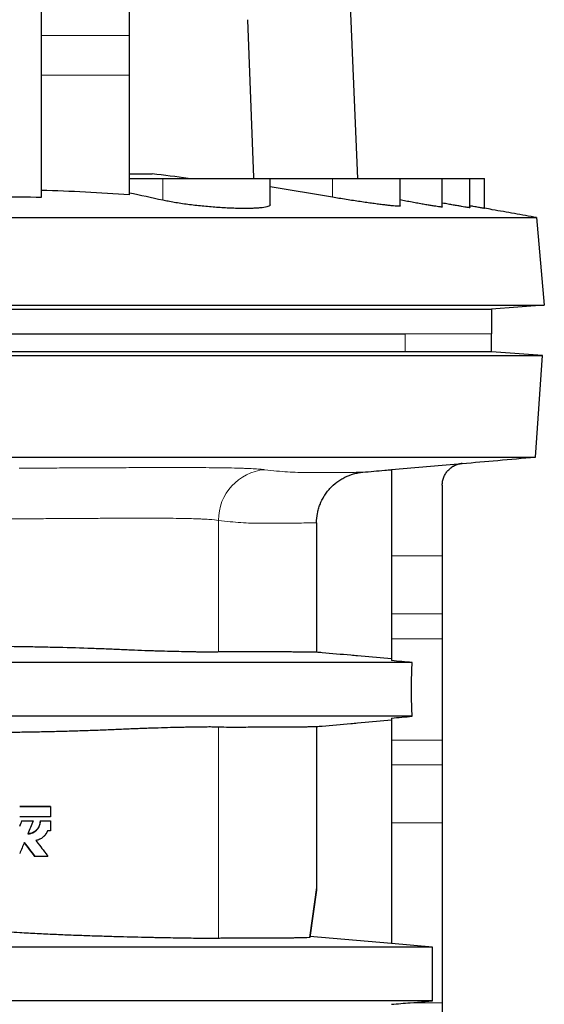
# Model space of a CAD drawing. Header units: millimetres. Extents: x 349 to 3828, y 433 to 5284.
# Tile 10 of 11: x 3466 to 3828, y 3517 to 4195. Entities that reach past the tile are written whole.
import ezdxf

# ---------------------------------------------------------------- set-up
doc = ezdxf.new("R2010")
doc.units = ezdxf.units.MM

msp = doc.modelspace()

# ---------------------------------------------------------------- linework, layer by layer
at = {"color": 7, "linetype": 'Continuous', "lineweight": 25}
for p, q in [((3699.26, 4085.96), (3671.49, 4722.03)), ((3481.34, 4072.99), (3481.34, 4263.17)), ((3541.94, 4184.35), (3541.94, 4217.43)), ((3541.94, 4156.95), (3541.94, 4184.35)), ((3541.94, 4074.54), (3541.94, 4156.95)), ((3541.94, 4085.96), (3564.91, 4085.96)), ((3564.91, 4085.96), (3638.84, 4085.96)), ((3638.84, 4067.79), (3638.84, 4085.96)), ((3638.84, 4085.96), (3681.77, 4085.96)), ((3681.77, 4085.96), (3728.34, 4085.96)), ((3728.34, 4066.94), (3728.34, 4085.96)), ((3728.34, 4085.96), (3757.34, 4085.96)), ((3757.34, 4066.27), (3757.34, 4085.96)), ((3757.34, 4085.96), (3776.34, 4085.96)), ((3776.34, 4065.78), (3776.34, 4085.96)), ((3776.34, 4085.96), (3786.34, 4085.96)), ((3786.34, 4065.28), (3786.34, 4085.96)), ((3681.77, 4072.94), (3638.84, 4080.11)), ((3822.32, 4058.96), (3827.61, 3998.5)), ((3827.61, 3998.5), (3791.34, 3995.96)), ((3791.34, 3995.96), (3791.34, 3978.96)), ((3451.34, 3978.96), (3731.69, 3978.96)), ((3731.69, 3978.96), (3731.71, 3978.96)), ((3791.34, 3966.41), (3791.34, 3978.96)), ((3826.34, 3963.96), (3791.34, 3966.41)), ((3821.45, 3893.96), (3826.34, 3963.96)), ((3722.34, 3885.32), (3722.34, 3825.87)), ((3757.34, 3874.65), (3757.34, 3825.87)), ((3670.8, 3848.7), (3670.8, 3759.52)), ((3722.34, 3825.87), (3722.34, 3786.03)), ((3757.34, 3825.87), (3757.34, 3786.03)), ((3722.34, 3786.03), (3722.34, 3768.83)), ((3757.34, 3786.03), (3757.34, 3768.83)), ((3722.34, 3768.83), (3722.34, 3753.75)), ((3757.34, 3768.83), (3757.34, 3699.1)), ((3722.34, 3755), (3698.94, 3757.05)), ((3698.94, 3710.88), (3722.34, 3712.93)), ((3722.34, 3714.18), (3722.34, 3699.1)), ((3670.8, 3708.41), (3670.8, 3597.5)), ((3722.34, 3699.1), (3722.34, 3681.9)), ((3757.34, 3699.1), (3757.34, 3681.9)), ((3722.34, 3681.9), (3722.34, 3642.05)), ((3757.34, 3681.9), (3757.34, 3642.05)), ((3487.49, 3653.25), (3487.49, 3646.13)), ((3467.83, 3643.39), (3467.85, 3643.39)), ((3480.46, 3643.39), (3480.61, 3643.39)), ((3487.49, 3643.39), (3487.49, 3636.53)), ((3722.34, 3642.05), (3722.34, 3558.87)), ((3757.34, 3642.05), (3757.34, 3518.15)), ((3476.71, 3618.96), (3476.82, 3618.96)), ((3670.67, 3595.68), (3666.08, 3563.01)), ((3722.34, 3558.98), (3666.19, 3563.84)), ((3750.68, 3556.46), (3722.34, 3558.87)), ((3750.68, 3519.46), (3750.68, 3556.46)), ((3735.25, 3518.15), (3750.68, 3519.46)), ((3757.34, 3518.15), (3757.34, 3429.89))]:
    msp.add_line(p, q, dxfattribs=at)
at = {"color": 8, "linetype": 'Continuous', "lineweight": 18}
for p, q in [((3541.94, 4184.35), (3481.34, 4184.35)), ((3541.94, 4156.95), (3481.34, 4156.95)), ((3564.91, 4085.96), (3564.91, 4070.86)), ((3681.77, 4085.96), (3681.77, 4072.94)), ((3731.69, 3966.41), (3731.69, 3978.96)), ((3603.22, 3759.72), (3603.22, 3850.4)), ((3722.34, 3825.87), (3757.34, 3825.87)), ((3722.34, 3786.03), (3757.34, 3786.03)), ((3722.34, 3768.83), (3757.34, 3768.83)), ((3603.22, 3562.47), (3603.22, 3708.2)), ((3722.34, 3699.1), (3757.34, 3699.1)), ((3722.34, 3681.9), (3757.34, 3681.9)), ((3722.34, 3642.05), (3757.34, 3642.05)), ((3665.93, 3562.98), (3670.8, 3597.5)), ((3735.25, 3518.15), (3757.34, 3518.15))]:
    msp.add_line(p, q, dxfattribs=at)
at = {"color": 7, "linetype": 'Continuous', "lineweight": 25, "flags": 128}
for points in [[(3623.13, 4195.23), (3627.37, 4086.6), (3627.39, 4085.96)], [(3722.34, 3885.32), (3757.34, 3888.39), (3771.03, 3889.59)]]:
    msp.add_lwpolyline(points, dxfattribs=at)
at = {"color": 8, "linetype": 'Continuous', "lineweight": 18}
msp.add_arc((3638.16, 3850.49), 34.94, 94.95825, 180.13571, dxfattribs=at)
at = {"color": 7, "linetype": 'Continuous', "lineweight": 25}
for points, knots in [([(3541.94, 4089.11), (3545.5, 4089.11), (3548.86, 4089.11), (3553.91, 4089.11), (3555.8, 4089.11), (3557.68, 4089.11)], [0.1183157, 0.1183157, 0.1183157, 0.1183157, 0.13619866, 0.13619866, 0.14709113, 0.14709113, 0.14709113, 0.14709113]), ([(3541.94, 4074.54), (3531.85, 4075.29), (3521.75, 4075.94), (3501.56, 4076.96), (3491.45, 4077.33), (3481.34, 4077.57)], [0, 0, 0, 0, 0.5, 0.5, 1, 1, 1, 1]), ([(3638.77, 4067.79), (3638.79, 4067.71), (3638.85, 4067.42), (3638.37, 4066.98), (3637.31, 4066.49), (3635.66, 4066.07), (3633.51, 4065.73), (3630.84, 4065.47), (3627.72, 4065.29), (3624.18, 4065.2), (3620.27, 4065.19), (3616.04, 4065.25), (3611.54, 4065.4), (3606.83, 4065.64), (3601.96, 4065.95), (3596.99, 4066.34), (3591.99, 4066.8), (3587, 4067.34), (3582.09, 4067.95), (3577.32, 4068.62), (3572.76, 4069.35), (3568.58, 4070.1), (3566.09, 4070.62), (3564.91, 4070.86)], [0, 0, 0, 0, 0.019064, 0.069271, 0.119045, 0.168979, 0.21875, 0.267977, 0.317363, 0.366588, 0.415463, 0.464494, 0.513369, 0.562159, 0.611103, 0.659894, 0.708884, 0.758029, 0.807022, 0.856475, 0.906082, 0.955538, 1, 1, 1, 1]), ([(3728.27, 4066.94), (3728.28, 4066.9), (3728.31, 4066.79), (3727.75, 4066.73), (3726.62, 4066.74), (3724.96, 4066.85), (3722.79, 4067.05), (3720.13, 4067.33), (3717.02, 4067.69), (3713.5, 4068.14), (3709.6, 4068.65), (3705.38, 4069.24), (3700.87, 4069.89), (3696.13, 4070.6), (3691.23, 4071.37), (3686.41, 4072.15), (3683.26, 4072.68), (3681.77, 4072.94)], [0, 0, 0, 0, 0.038119, 0.107355, 0.175953, 0.244771, 0.313371, 0.382048, 0.450942, 0.519623, 0.588838, 0.658272, 0.727492, 0.797514, 0.867755, 0.937781, 1, 1, 1, 1]), ([(3757.32, 4066.27), (3757.32, 4066.26), (3757.42, 4066.2), (3757.08, 4066.19), (3756.24, 4066.24), (3754.83, 4066.41), (3752.92, 4066.68), (3750.5, 4067.06), (3747.63, 4067.53), (3744.34, 4068.1), (3740.64, 4068.76), (3736.6, 4069.51), (3732.49, 4070.28), (3729.65, 4070.83), (3728.34, 4071.08)], [0, 0, 0, 0, 0.0067524, 0.0988482, 0.1898405, 0.2811244, 0.3721193, 0.4630462, 0.5542598, 0.6451936, 0.7371213, 0.8293353, 0.9212715, 1, 1, 1, 1]), ([(3776.27, 4065.78), (3776.28, 4065.77), (3776.3, 4065.73), (3775.7, 4065.79), (3774.57, 4065.94), (3772.89, 4066.2), (3770.71, 4066.56), (3768.05, 4067.02), (3764.95, 4067.56), (3761.4, 4068.19), (3758.83, 4068.66), (3757.39, 4068.93), (3757.34, 4068.93)], [0, 0, 0, 0, 0.069731, 0.185173, 0.300985, 0.41643, 0.531783, 0.6475, 0.76286, 0.879367, 0.996237, 1, 1, 1, 1]), ([(3786.32, 4065.28), (3786.33, 4065.27), (3786.37, 4065.26), (3786.17, 4065.29), (3785.68, 4065.37), (3784.85, 4065.51), (3783.73, 4065.7), (3782.33, 4065.94), (3780.65, 4066.24), (3778.67, 4066.59), (3777.21, 4066.85), (3776.36, 4067), (3776.34, 4067)], [0, 0, 0, 0, 0.020015, 0.140416, 0.260817, 0.384722, 0.508628, 0.628962, 0.749298, 0.873068, 0.99684, 1, 1, 1, 1]), ([(3822.32, 4058.96), (3817.23, 4059.86), (3807.13, 4061.65), (3795.06, 4063.79), (3788.16, 4065.02), (3786.34, 4065.35)], [0, 0, 0, 0, 0.428121, 0.84922, 1, 1, 1, 1]), ([(3451.34, 4058.96), (3474.62, 4058.96), (3524.95, 4058.96), (3572.26, 4058.96), (3613.15, 4058.96), (3648.74, 4058.96), (3683.91, 4058.96), (3712.33, 4058.96), (3736.54, 4058.96), (3750.85, 4058.96), (3758.89, 4058.96), (3760.97, 4058.96), (3762.68, 4058.96), (3802.44, 4058.96), (3822.32, 4058.96), (3822.32, 4058.96)], [0, 0, 0, 0, 0.062391, 0.136199, 0.136199, 0.187173, 0.249564, 0.266993, 0.311955, 0.374345, 0.374345, 0.396844, 0.400489, 0.400489, 1, 1, 1, 1]), ([(3451.34, 3998.5), (3474.8, 3998.5), (3525.51, 3998.5), (3573.22, 3998.5), (3614.5, 3998.5), (3650.46, 3998.5), (3686.13, 3998.5), (3715.08, 3998.5), (3739.84, 3998.5), (3754.65, 3998.5), (3763.11, 3998.5), (3765.35, 3998.5), (3767.16, 3998.5), (3807.46, 3998.5), (3827.61, 3998.5), (3827.61, 3998.5)], [0, 0, 0, 0, 0.062391, 0.136199, 0.136199, 0.187173, 0.249564, 0.266993, 0.311955, 0.374345, 0.374345, 0.396844, 0.400489, 0.400489, 1, 1, 1, 1]), ([(3451.34, 3995.96), (3473.6, 3995.96), (3521.7, 3995.96), (3566.62, 3995.96), (3605.17, 3995.96), (3638.49, 3995.96), (3670.58, 3995.96), (3695.75, 3995.96), (3716.59, 3995.96), (3727.75, 3995.96), (3733.13, 3995.96), (3734.76, 3995.96), (3736.36, 3995.96), (3773.02, 3995.96), (3791.34, 3995.96), (3791.34, 3995.96)], [0, 0, 0, 0, 0.062391, 0.136199, 0.136199, 0.187173, 0.249564, 0.266993, 0.311955, 0.374345, 0.374345, 0.396844, 0.400489, 0.400489, 1, 1, 1, 1]), ([(3731.69, 3966.41), (3730.21, 3966.41), (3728.38, 3966.41), (3724.04, 3966.41), (3721.53, 3966.41), (3715.85, 3966.41), (3712.67, 3966.41), (3707.4, 3966.41), (3705.55, 3966.41), (3702.66, 3966.41), (3701.67, 3966.41), (3699.65, 3966.41), (3698.63, 3966.41), (3693.41, 3966.41), (3688.95, 3966.41), (3679.46, 3966.41), (3674.43, 3966.41), (3663.82, 3966.41), (3658.23, 3966.41), (3650.89, 3966.41), (3649.4, 3966.41), (3646.39, 3966.41), (3644.86, 3966.41), (3640.25, 3966.41), (3637.13, 3966.41), (3627.6, 3966.41), (3621.06, 3966.41), (3607.57, 3966.41), (3600.64, 3966.41), (3586.38, 3966.41), (3579.05, 3966.41), (3569.64, 3966.41), (3567.75, 3966.41), (3563.93, 3966.41), (3562.02, 3966.41), (3556.26, 3966.41), (3552.39, 3966.41), (3540.75, 3966.41), (3532.89, 3966.41), (3517.02, 3966.41), (3508.99, 3966.41), (3492.77, 3966.41), (3484.58, 3966.41), (3474.23, 3966.41), (3472.15, 3966.41), (3467.99, 3966.41), (3465.91, 3966.41), (3459.67, 3966.41), (3455.51, 3966.41), (3451.34, 3966.41)], [0, 0, 0, 0, 0.0625, 0.0625, 0.125, 0.125, 0.1875, 0.1875, 0.21875, 0.21875, 0.234375, 0.234375, 0.25, 0.25, 0.3125, 0.3125, 0.375, 0.375, 0.4375, 0.4375, 0.453125, 0.453125, 0.46875, 0.46875, 0.5, 0.5, 0.5625, 0.5625, 0.625, 0.625, 0.6875, 0.6875, 0.703125, 0.703125, 0.71875, 0.71875, 0.75, 0.75, 0.8125, 0.8125, 0.875, 0.875, 0.9375, 0.9375, 0.953125, 0.953125, 0.96875, 0.96875, 1, 1, 1, 1]), ([(3451.34, 3963.96), (3474.75, 3963.96), (3526.56, 3963.96), (3575.21, 3963.96), (3620.33, 3963.96), (3654.67, 3963.96), (3688.34, 3963.96), (3714.28, 3963.96), (3738.95, 3963.96), (3753.72, 3963.96), (3762.15, 3963.96), (3764.28, 3963.96), (3766, 3963.96), (3806.19, 3963.96), (3826.34, 3963.96), (3826.34, 3963.96)], [0, 0, 0, 0, 0.062378, 0.139379, 0.139379, 0.199771, 0.249512, 0.266361, 0.31189, 0.374268, 0.374268, 0.39756, 0.399541, 0.399541, 1, 1, 1, 1]), ([(3791.34, 3966.41), (3791.34, 3966.41), (3791.03, 3966.41), (3789.78, 3966.41), (3788.85, 3966.41), (3785.11, 3966.41), (3781.38, 3966.41), (3773.91, 3966.41), (3771.12, 3966.41), (3766.45, 3966.41), (3764.82, 3966.41), (3761.4, 3966.41), (3759.61, 3966.41), (3750.3, 3966.41), (3741.61, 3966.41), (3731.69, 3966.41)], [0, 0, 0, 0, 0.125, 0.125, 0.25, 0.25, 0.5, 0.5, 0.625, 0.625, 0.6875, 0.6875, 0.75, 0.75, 1, 1, 1, 1]), ([(3451.34, 3893.96), (3474.58, 3893.96), (3525.97, 3893.96), (3574.16, 3893.96), (3618.8, 3893.96), (3652.74, 3893.96), (3685.94, 3893.96), (3711.46, 3893.96), (3735.68, 3893.96), (3750.08, 3893.96), (3758.24, 3893.96), (3760.27, 3893.96), (3761.92, 3893.96), (3801.57, 3893.96), (3821.45, 3893.96), (3821.45, 3893.96)], [0, 0, 0, 0, 0.062378, 0.139379, 0.139379, 0.199771, 0.249512, 0.266361, 0.31189, 0.374268, 0.374268, 0.39756, 0.399541, 0.399541, 1, 1, 1, 1]), ([(3771.03, 3889.55), (3779.21, 3890.27), (3796.08, 3891.74), (3812.82, 3893.21), (3821.45, 3893.96)], [0, 0, 0, 0, 0.484538, 1, 1, 1, 1]), ([(3757.34, 3874.65), (3757.34, 3875.59), (3757.43, 3876.51), (3757.68, 3877.87), (3757.79, 3878.32), (3758.04, 3879.21), (3758.19, 3879.65), (3758.7, 3880.95), (3759.11, 3881.78), (3759.84, 3882.95), (3760.1, 3883.34), (3760.66, 3884.08), (3760.96, 3884.44), (3761.9, 3885.46), (3762.59, 3886.08), (3763.69, 3886.92), (3764.08, 3887.18), (3764.88, 3887.67), (3765.28, 3887.89), (3766.52, 3888.51), (3767.38, 3888.84), (3768.72, 3889.22), (3769.18, 3889.32), (3770.1, 3889.49), (3770.56, 3889.55), (3771.03, 3889.59)], [0, 0, 0, 0, 0.125, 0.125, 0.1875, 0.1875, 0.25, 0.25, 0.375, 0.375, 0.4375, 0.4375, 0.5, 0.5, 0.625, 0.625, 0.6875, 0.6875, 0.75, 0.75, 0.875, 0.875, 0.9375, 0.9375, 1, 1, 1, 1]), ([(3771.03, 3889.55), (3770.21, 3889.44), (3768.54, 3889.21), (3766.14, 3888.36), (3764.7, 3887.5), (3763.99, 3887.07)], [0, 0, 0, 0, 0.330305, 0.67019, 1, 1, 1, 1]), ([(3670.8, 3848.7), (3670.8, 3850.89), (3671, 3853.03), (3671.59, 3856.21), (3671.84, 3857.26), (3672.28, 3858.82), (3672.45, 3859.34), (3672.79, 3860.37), (3672.98, 3860.88), (3673.96, 3863.41), (3674.93, 3865.34), (3676.63, 3868.08), (3677.24, 3868.97), (3678.23, 3870.27), (3678.57, 3870.7), (3679.26, 3871.54), (3679.62, 3871.94), (3681.45, 3873.94), (3683.04, 3875.38), (3685.63, 3877.33), (3686.53, 3877.94), (3688.38, 3879.08), (3689.33, 3879.61), (3692.23, 3881.04), (3694.24, 3881.81), (3697.37, 3882.69), (3698.43, 3882.94), (3700.58, 3883.33), (3701.65, 3883.47), (3702.74, 3883.57)], [0, 0, 0, 0, 0.125, 0.125, 0.1875, 0.1875, 0.21875, 0.21875, 0.25, 0.25, 0.375, 0.375, 0.4375, 0.4375, 0.46875, 0.46875, 0.5, 0.5, 0.625, 0.625, 0.6875, 0.6875, 0.75, 0.75, 0.875, 0.875, 0.9375, 0.9375, 1, 1, 1, 1]), ([(3702.63, 3883.56), (3707.67, 3884), (3714.25, 3884.58), (3720.8, 3885.15), (3722.34, 3885.29)], [0, 0, 0, 0, 0.764155, 1, 1, 1, 1]), ([(3603.22, 3759.72), (3602.45, 3759.69), (3601.5, 3759.67), (3599.29, 3759.64), (3598.03, 3759.63), (3595.18, 3759.64), (3593.59, 3759.65), (3590.97, 3759.68), (3590.06, 3759.69), (3588.62, 3759.71), (3588.14, 3759.71), (3587.14, 3759.73), (3586.63, 3759.74), (3581.97, 3759.81), (3577.3, 3759.91), (3569.5, 3760.11), (3566.77, 3760.18), (3562.48, 3760.31), (3561.01, 3760.36), (3558.76, 3760.43), (3558.01, 3760.45), (3556.48, 3760.5), (3555.7, 3760.53), (3551.81, 3760.66), (3548.6, 3760.77), (3542.02, 3761.03), (3538.64, 3761.17), (3533.44, 3761.41), (3531.69, 3761.49), (3528.14, 3761.65), (3526.34, 3761.72), (3522.7, 3761.87), (3520.86, 3761.94), (3517.12, 3762.08), (3515.23, 3762.14), (3505.76, 3762.46), (3498.05, 3762.67), (3486.3, 3762.95), (3482.35, 3763.03), (3474.39, 3763.19), (3470.38, 3763.26), (3466.34, 3763.32)], [0, 0, 0, 0, 0.0625, 0.0625, 0.125, 0.125, 0.1875, 0.1875, 0.21875, 0.21875, 0.234375, 0.234375, 0.25, 0.25, 0.375, 0.375, 0.4375, 0.4375, 0.46875, 0.46875, 0.484375, 0.484375, 0.5, 0.5, 0.5625, 0.5625, 0.625, 0.625, 0.65625, 0.65625, 0.6875, 0.6875, 0.71875, 0.71875, 0.75, 0.75, 0.875, 0.875, 0.9375, 0.9375, 1, 1, 1, 1]), ([(3670.68, 3759.53), (3670.6, 3759.53), (3670.39, 3759.55), (3669.54, 3759.57), (3668.21, 3759.6), (3666.4, 3759.62), (3664.14, 3759.64), (3661.51, 3759.67), (3658.58, 3759.69), (3655.39, 3759.71), (3651.84, 3759.73), (3647.91, 3759.74), (3643.63, 3759.76), (3638.97, 3759.78), (3633.94, 3759.79), (3628.54, 3759.81), (3622.78, 3759.82), (3616.64, 3759.87), (3610.16, 3759.92), (3605.54, 3759.79), (3603.22, 3759.72)], [0, 0, 0, 0, 0.04449, 0.105058, 0.165623, 0.226258, 0.286895, 0.34753, 0.401777, 0.456026, 0.510274, 0.564571, 0.618869, 0.673167, 0.727613, 0.782061, 0.836508, 0.891005, 0.945503, 1, 1, 1, 1]), ([(3698.94, 3757.05), (3697.41, 3757.19), (3689.36, 3757.89), (3679.93, 3758.72), (3671.99, 3759.41), (3670.68, 3759.53)], [0, 0, 0, 0, 0.164631, 0.86287, 1, 1, 1, 1]), ([(3736.64, 3752.46), (3723.91, 3752.46), (3702.94, 3752.46), (3670.26, 3752.46), (3659.32, 3752.46), (3632.48, 3752.46), (3599.08, 3752.46), (3574, 3752.46), (3543.93, 3752.46), (3507.61, 3752.46), (3468.75, 3752.46), (3451.34, 3752.46)], [0.3078284, 0.3078284, 0.3078284, 0.3078284, 0.7080419, 0.7080419, 0.7567016, 0.8053613, 0.8540209, 0.8903128, 0.8903128, 0.9513403, 1, 1, 1, 1]), ([(3736.64, 3715.46), (3736.56, 3716.85), (3736.5, 3718.29), (3736.38, 3721.24), (3736.33, 3722.76), (3736.27, 3725.1), (3736.25, 3725.9), (3736.22, 3727.5), (3736.21, 3728.3), (3736.17, 3730.71), (3736.16, 3732.32), (3736.16, 3734.75), (3736.17, 3735.56), (3736.18, 3737.18), (3736.18, 3738), (3736.22, 3740.43), (3736.25, 3742.01), (3736.33, 3745.12), (3736.38, 3746.64), (3736.46, 3748.88), (3736.5, 3749.61), (3736.57, 3751.06), (3736.6, 3751.77), (3736.64, 3752.46)], [0, 0, 0, 0, 0.125, 0.125, 0.25, 0.25, 0.3125, 0.3125, 0.375, 0.375, 0.5, 0.5, 0.5625, 0.5625, 0.625, 0.625, 0.75, 0.75, 0.875, 0.875, 0.9375, 0.9375, 1, 1, 1, 1]), ([(3736.64, 3715.46), (3723.91, 3715.46), (3702.94, 3715.46), (3670.26, 3715.46), (3659.32, 3715.46), (3632.48, 3715.46), (3599.08, 3715.46), (3574, 3715.46), (3543.93, 3715.46), (3507.61, 3715.46), (3468.75, 3715.46), (3451.34, 3715.46)], [0.3078284, 0.3078284, 0.3078284, 0.3078284, 0.7080419, 0.7080419, 0.7567016, 0.8053613, 0.8540209, 0.8903128, 0.8903128, 0.9513403, 1, 1, 1, 1]), ([(3670.67, 3708.4), (3671.98, 3708.51), (3679.93, 3709.21), (3689.36, 3710.04), (3697.41, 3710.74), (3698.94, 3710.88)], [0, 0, 0, 0, 0.137409, 0.835423, 1, 1, 1, 1]), ([(3466.34, 3704.61), (3470.38, 3704.67), (3474.4, 3704.74), (3482.37, 3704.89), (3486.32, 3704.98), (3494.17, 3705.16), (3498.07, 3705.26), (3503.87, 3705.43), (3505.8, 3705.48), (3508.68, 3705.57), (3509.64, 3705.6), (3511.55, 3705.66), (3512.5, 3705.69), (3517.25, 3705.85), (3520.97, 3705.99), (3526.41, 3706.21), (3528.21, 3706.28), (3531.75, 3706.44), (3533.51, 3706.52), (3538.7, 3706.76), (3542.08, 3706.9), (3547.03, 3707.09), (3548.66, 3707.15), (3551.07, 3707.24), (3551.87, 3707.27), (3553.45, 3707.32), (3554.24, 3707.35), (3561.24, 3707.59), (3566.95, 3707.75), (3574.74, 3707.95), (3577.21, 3708.01), (3580.72, 3708.08), (3581.86, 3708.1), (3584.07, 3708.15), (3585.15, 3708.17), (3590.3, 3708.25), (3593.77, 3708.29), (3598.03, 3708.29), (3599.3, 3708.29), (3601.5, 3708.26), (3602.45, 3708.24), (3603.22, 3708.2)], [0, 0, 0, 0, 0.0625, 0.0625, 0.125, 0.125, 0.1875, 0.1875, 0.21875, 0.21875, 0.234375, 0.234375, 0.25, 0.25, 0.3125, 0.3125, 0.34375, 0.34375, 0.375, 0.375, 0.4375, 0.4375, 0.46875, 0.46875, 0.484375, 0.484375, 0.5, 0.5, 0.625, 0.625, 0.6875, 0.6875, 0.71875, 0.71875, 0.75, 0.75, 0.875, 0.875, 0.9375, 0.9375, 1, 1, 1, 1]), ([(3603.22, 3708.2), (3605.65, 3708.13), (3610.51, 3707.98), (3617.29, 3707.99), (3623.69, 3708.07), (3630.35, 3708.13), (3637.11, 3708.14), (3643.76, 3708.17), (3649.51, 3708.19), (3654.43, 3708.22), (3658.59, 3708.24), (3662.15, 3708.27), (3665.11, 3708.29), (3667.47, 3708.32), (3669.2, 3708.35), (3670.31, 3708.38), (3670.56, 3708.39), (3670.67, 3708.4)], [0, 0, 0, 0, 0.057265, 0.114533, 0.171802, 0.229067, 0.30556, 0.382057, 0.45855, 0.528125, 0.5977, 0.667321, 0.736943, 0.806704, 0.876465, 0.946273, 1, 1, 1, 1]), ([(3466.34, 3653.25), (3466.73, 3653.25), (3467.52, 3653.25), (3468.7, 3653.25), (3469.88, 3653.25), (3471.06, 3653.25), (3472.24, 3653.25), (3473.42, 3653.25), (3474.6, 3653.25), (3475.77, 3653.25), (3476.95, 3653.25), (3478.12, 3653.25), (3479.3, 3653.25), (3480.47, 3653.25), (3481.64, 3653.25), (3482.81, 3653.25), (3483.99, 3653.25), (3485.16, 3653.25), (3486.33, 3653.25), (3487.1, 3653.25), (3487.49, 3653.25)], [0, 0, 0, 0, 0.055644, 0.111257, 0.166842, 0.222404, 0.277947, 0.333474, 0.388989, 0.444496, 0.5, 0.555504, 0.611011, 0.666526, 0.722053, 0.777596, 0.833158, 0.888743, 0.944356, 1, 1, 1, 1]), ([(3487.49, 3653.25), (3487.1, 3653.25), (3486.33, 3653.25), (3485.16, 3653.25), (3483.99, 3653.25), (3482.81, 3653.25), (3481.64, 3653.25), (3480.47, 3653.25), (3479.3, 3653.25), (3478.12, 3653.25), (3476.95, 3653.25), (3475.77, 3653.25), (3474.6, 3653.25), (3473.42, 3653.25), (3472.24, 3653.25), (3471.06, 3653.25), (3469.88, 3653.25), (3468.7, 3653.25), (3467.52, 3653.25), (3466.73, 3653.25), (3466.34, 3653.25)], [0, 0, 0, 0, 0.055644, 0.111257, 0.166842, 0.222404, 0.277947, 0.333474, 0.388989, 0.444496, 0.5, 0.555504, 0.611011, 0.666526, 0.722053, 0.777596, 0.833158, 0.888743, 0.944356, 1, 1, 1, 1]), ([(3487.49, 3646.13), (3487.1, 3646.13), (3486.33, 3646.13), (3485.16, 3646.13), (3483.99, 3646.13), (3482.81, 3646.13), (3481.64, 3646.13), (3480.47, 3646.13), (3479.3, 3646.13), (3478.12, 3646.13), (3476.95, 3646.13), (3475.77, 3646.13), (3474.6, 3646.13), (3473.42, 3646.13), (3472.24, 3646.13), (3471.06, 3646.13), (3469.88, 3646.13), (3468.7, 3646.13), (3467.52, 3646.13), (3466.73, 3646.13), (3466.34, 3646.13)], [0, 0, 0, 0, 0.055644, 0.111257, 0.166842, 0.222404, 0.277947, 0.333474, 0.388989, 0.444496, 0.5, 0.555504, 0.611011, 0.666526, 0.722053, 0.777596, 0.833158, 0.888743, 0.944356, 1, 1, 1, 1]), ([(3467.85, 3643.39), (3468.22, 3643.39), (3468.96, 3643.39), (3470.07, 3643.39), (3471.18, 3643.39), (3472.29, 3643.39), (3473.4, 3643.39), (3474.5, 3643.39), (3475.24, 3643.39), (3475.61, 3643.39)], [0, 0, 0, 0, 0.1428793, 0.2857364, 0.4285803, 0.5714197, 0.7142636, 0.8571207, 1, 1, 1, 1]), ([(3480.46, 3643.39), (3480.44, 3643.11), (3480.39, 3642.54), (3480.28, 3641.69), (3480.11, 3640.86), (3479.75, 3639.78), (3479.08, 3638.51), (3478.01, 3637.16), (3476.71, 3636.04), (3475.22, 3635.2), (3473.86, 3634.74), (3472.88, 3634.56), (3472.31, 3634.5), (3472.03, 3634.49), (3471.89, 3634.48)], [0, 0, 0, 0, 0.062766, 0.12523, 0.187371, 0.249633, 0.374911, 0.500094, 0.624874, 0.749876, 0.875055, 0.9376, 0.968819, 1, 1, 1, 1]), ([(3471.95, 3634.48), (3472.13, 3634.49), (3472.28, 3634.5), (3472.38, 3634.51), (3472.39, 3634.51), (3472.4, 3634.51), (3472.4, 3634.51), (3472.41, 3634.51), (3472.42, 3634.51), (3472.45, 3634.51), (3472.47, 3634.52), (3472.52, 3634.52), (3472.56, 3634.52), (3472.66, 3634.54), (3472.73, 3634.54), (3472.95, 3634.57), (3473.09, 3634.59), (3473.37, 3634.64), (3473.51, 3634.67), (3473.94, 3634.77), (3474.21, 3634.85), (3474.76, 3635.03), (3475.03, 3635.13), (3475.82, 3635.48), (3476.32, 3635.76), (3477.03, 3636.25), (3477.25, 3636.43), (3477.69, 3636.8), (3477.9, 3636.99), (3478.2, 3637.3), (3478.29, 3637.41), (3478.48, 3637.62), (3478.57, 3637.73), (3478.84, 3638.07), (3479.01, 3638.3), (3479.19, 3638.57), (3479.21, 3638.6), (3479.25, 3638.66), (3479.27, 3638.69), (3479.33, 3638.79), (3479.37, 3638.85), (3479.48, 3639.04), (3479.55, 3639.16), (3479.75, 3639.54), (3479.87, 3639.8), (3479.98, 3640.09), (3480, 3640.12), (3480.02, 3640.19), (3480.04, 3640.22), (3480.07, 3640.32), (3480.1, 3640.39), (3480.17, 3640.59), (3480.21, 3640.73), (3480.25, 3640.88), (3480.25, 3640.89), (3480.26, 3640.93), (3480.26, 3640.94), (3480.28, 3640.99), (3480.28, 3641.02), (3480.31, 3641.12), (3480.32, 3641.19), (3480.37, 3641.4), (3480.4, 3641.54), (3480.42, 3641.7), (3480.42, 3641.71), (3480.43, 3641.72), (3480.43, 3641.73), (3480.43, 3641.75), (3480.43, 3641.77), (3480.44, 3641.82), (3480.45, 3641.85), (3480.46, 3641.95), (3480.47, 3642.02), (3480.5, 3642.23), (3480.52, 3642.38), (3480.53, 3642.54), (3480.53, 3642.54), (3480.53, 3642.54), (3480.53, 3642.55), (3480.53, 3642.55), (3480.54, 3642.55), (3480.54, 3642.56), (3480.54, 3642.57), (3480.54, 3642.59), (3480.54, 3642.6), (3480.54, 3642.64), (3480.55, 3642.67), (3480.56, 3642.76), (3480.56, 3642.82), (3480.58, 3643.04), (3480.6, 3643.2), (3480.61, 3643.39)], [0, 0, 0, 0, 0.03125, 0.03125, 0.0322266, 0.0322266, 0.0332031, 0.0332031, 0.0351562, 0.0351562, 0.0390625, 0.0390625, 0.046875, 0.046875, 0.0625, 0.0625, 0.09375, 0.09375, 0.125, 0.125, 0.1875, 0.1875, 0.25, 0.25, 0.375, 0.375, 0.4375, 0.4375, 0.5, 0.5, 0.53125, 0.53125, 0.5625, 0.5625, 0.625, 0.625, 0.6328125, 0.6328125, 0.640625, 0.640625, 0.65625, 0.65625, 0.6875, 0.6875, 0.75, 0.75, 0.7578125, 0.7578125, 0.765625, 0.765625, 0.78125, 0.78125, 0.8125, 0.8125, 0.8164062, 0.8164062, 0.8203125, 0.8203125, 0.828125, 0.828125, 0.84375, 0.84375, 0.875, 0.875, 0.8769531, 0.8769531, 0.8789062, 0.8789062, 0.8828125, 0.8828125, 0.890625, 0.890625, 0.90625, 0.90625, 0.9375, 0.9375, 0.9379883, 0.9379883, 0.9384765, 0.9384765, 0.9394531, 0.9394531, 0.9414062, 0.9414062, 0.9453125, 0.9453125, 0.953125, 0.953125, 0.96875, 0.96875, 1, 1, 1, 1]), ([(3480.61, 3643.39), (3481, 3643.39), (3481.76, 3643.39), (3482.91, 3643.39), (3484.06, 3643.39), (3485.21, 3643.39), (3486.35, 3643.39), (3487.11, 3643.39), (3487.49, 3643.39)], [0, 0, 0, 0, 0.166685, 0.333348, 0.5, 0.666652, 0.833315, 1, 1, 1, 1]), ([(3485.43, 3636.53), (3485.31, 3636.26), (3485.22, 3636.06), (3485.16, 3635.92), (3485.16, 3635.91), (3485.15, 3635.91), (3485.15, 3635.9), (3485.15, 3635.89), (3485.14, 3635.89), (3485.13, 3635.87), (3485.13, 3635.85), (3485.11, 3635.81), (3485.09, 3635.78), (3485.06, 3635.7), (3485.03, 3635.65), (3484.96, 3635.5), (3484.91, 3635.41), (3484.86, 3635.31), (3484.86, 3635.3), (3484.85, 3635.29), (3484.85, 3635.28), (3484.84, 3635.26), (3484.83, 3635.25), (3484.81, 3635.21), (3484.8, 3635.19), (3484.76, 3635.11), (3484.73, 3635.06), (3484.65, 3634.91), (3484.6, 3634.82), (3484.53, 3634.71), (3484.51, 3634.68), (3484.49, 3634.64), (3484.47, 3634.61), (3484.43, 3634.54), (3484.4, 3634.5), (3484.31, 3634.35), (3484.24, 3634.26), (3484.16, 3634.15), (3484.15, 3634.12), (3484.11, 3634.08), (3484.1, 3634.06), (3484.05, 3633.99), (3484.02, 3633.95), (3483.92, 3633.81), (3483.85, 3633.73), (3483.64, 3633.46), (3483.49, 3633.29), (3483.31, 3633.1), (3483.29, 3633.08), (3483.25, 3633.04), (3483.23, 3633.02), (3483.18, 3632.96), (3483.14, 3632.92), (3483.02, 3632.8), (3482.94, 3632.72), (3482.7, 3632.48), (3482.53, 3632.33), (3482.33, 3632.16), (3482.31, 3632.14), (3482.27, 3632.11), (3482.24, 3632.09), (3482.17, 3632.03), (3482.13, 3631.99), (3481.99, 3631.88), (3481.9, 3631.81), (3481.62, 3631.6), (3481.44, 3631.47), (3480.88, 3631.11), (3480.49, 3630.89), (3480.09, 3630.71), (3480.08, 3630.7), (3480.06, 3630.69), (3480.05, 3630.69), (3480.01, 3630.67), (3479.99, 3630.66), (3479.92, 3630.63), (3479.87, 3630.61), (3479.72, 3630.55), (3479.62, 3630.51), (3479.31, 3630.39), (3479.09, 3630.31), (3478.84, 3630.22), (3478.84, 3630.22), (3478.82, 3630.22), (3478.82, 3630.22), (3478.8, 3630.21), (3478.79, 3630.21), (3478.75, 3630.19), (3478.73, 3630.19), (3478.65, 3630.16), (3478.6, 3630.14), (3478.44, 3630.09), (3478.32, 3630.06), (3478.2, 3630.02), (3478.2, 3630.02), (3478.19, 3630.02), (3478.19, 3630.02), (3478.18, 3630.02), (3478.18, 3630.01), (3478.17, 3630.01), (3478.16, 3630.01), (3478.13, 3630), (3478.1, 3629.99), (3478.04, 3629.97), (3477.99, 3629.96), (3477.82, 3629.91), (3477.7, 3629.87), (3477.55, 3629.83)], [0, 0, 0, 0, 0.0625, 0.0625, 0.0634766, 0.0634766, 0.0644531, 0.0644531, 0.0664062, 0.0664062, 0.0703125, 0.0703125, 0.078125, 0.078125, 0.09375, 0.09375, 0.125, 0.125, 0.1269531, 0.1269531, 0.1289062, 0.1289062, 0.1328125, 0.1328125, 0.140625, 0.140625, 0.15625, 0.15625, 0.1875, 0.1875, 0.1953125, 0.1953125, 0.203125, 0.203125, 0.21875, 0.21875, 0.25, 0.25, 0.2578125, 0.2578125, 0.265625, 0.265625, 0.28125, 0.28125, 0.3125, 0.3125, 0.375, 0.375, 0.3828125, 0.3828125, 0.390625, 0.390625, 0.40625, 0.40625, 0.4375, 0.4375, 0.5, 0.5, 0.5078125, 0.5078125, 0.515625, 0.515625, 0.53125, 0.53125, 0.5625, 0.5625, 0.625, 0.625, 0.75, 0.75, 0.7539062, 0.7539062, 0.7578125, 0.7578125, 0.765625, 0.765625, 0.78125, 0.78125, 0.8125, 0.8125, 0.875, 0.875, 0.8769531, 0.8769531, 0.8789062, 0.8789062, 0.8828125, 0.8828125, 0.890625, 0.890625, 0.90625, 0.90625, 0.9375, 0.9375, 0.9384765, 0.9384765, 0.9394531, 0.9394531, 0.9414062, 0.9414062, 0.9453125, 0.9453125, 0.953125, 0.953125, 0.96875, 0.96875, 1, 1, 1, 1]), ([(3477.55, 3629.83), (3479.38, 3627.41), (3480.76, 3625.6), (3482.58, 3623.19), (3483.95, 3621.38), (3485.78, 3618.96)], [0, 0, 0, 0, 0.5, 0.5, 1, 1, 1, 1]), ([(3485.78, 3618.96), (3485.41, 3618.96), (3484.66, 3618.96), (3483.55, 3618.96), (3482.43, 3618.96), (3481.31, 3618.96), (3480.19, 3618.96), (3479.07, 3618.96), (3477.95, 3618.96), (3477.2, 3618.96), (3476.82, 3618.96)], [0, 0, 0, 0, 0.1250279, 0.2500319, 0.3750199, 0.5, 0.6249801, 0.7499681, 0.8749721, 1, 1, 1, 1]), ([(3466.34, 3566.36), (3463.84, 3566.52), (3461.34, 3566.69), (3456.34, 3567.05), (3453.84, 3567.24), (3451.34, 3567.44)], [0, 0, 0, 0, 0.5, 0.5, 1, 1, 1, 1]), ([(3603.22, 3562.47), (3602.45, 3562.45), (3601.5, 3562.43), (3599.29, 3562.41), (3598.03, 3562.41), (3595.17, 3562.41), (3593.59, 3562.42), (3590.97, 3562.44), (3590.06, 3562.45), (3588.62, 3562.47), (3588.14, 3562.47), (3587.14, 3562.48), (3586.63, 3562.49), (3581.97, 3562.55), (3577.29, 3562.62), (3569.49, 3562.75), (3566.76, 3562.8), (3562.47, 3562.89), (3561, 3562.92), (3558.76, 3562.97), (3558, 3562.98), (3556.47, 3563.02), (3555.69, 3563.03), (3548.68, 3563.19), (3542.09, 3563.35), (3531.69, 3563.63), (3528.14, 3563.73), (3522.67, 3563.89), (3520.83, 3563.95), (3517.1, 3564.07), (3515.21, 3564.13), (3509.52, 3564.32), (3505.7, 3564.46), (3497.99, 3564.76), (3494.1, 3564.92), (3486.28, 3565.26), (3482.33, 3565.45), (3474.38, 3565.87), (3470.38, 3566.1), (3466.34, 3566.36)], [0, 0, 0, 0, 0.0625, 0.0625, 0.125, 0.125, 0.1875, 0.1875, 0.21875, 0.21875, 0.234375, 0.234375, 0.25, 0.25, 0.375, 0.375, 0.4375, 0.4375, 0.46875, 0.46875, 0.484375, 0.484375, 0.5, 0.5, 0.625, 0.625, 0.6875, 0.6875, 0.71875, 0.71875, 0.75, 0.75, 0.8125, 0.8125, 0.875, 0.875, 0.9375, 0.9375, 1, 1, 1, 1]), ([(3665.93, 3562.98), (3663.71, 3562.89), (3660.73, 3562.82), (3656.07, 3562.74), (3655.1, 3562.73), (3653.04, 3562.7), (3651.97, 3562.69), (3648.61, 3562.65), (3643.75, 3562.61), (3638.15, 3562.58), (3632.17, 3562.56), (3628.99, 3562.55), (3622.27, 3562.54), (3618.72, 3562.53), (3613.12, 3562.53), (3611.21, 3562.53), (3608.27, 3562.53), (3607.27, 3562.54), (3605.27, 3562.52), (3604.25, 3562.5), (3603.22, 3562.47)], [0, 0, 0, 0, 0.25, 0.25, 0.3125, 0.3125, 0.375, 0.375, 0.5, 0.625, 0.625, 0.75, 0.75, 0.875, 0.875, 0.9375, 0.9375, 0.96875, 0.96875, 1, 1, 1, 1]), ([(3750.68, 3556.46), (3746.34, 3556.46), (3720.61, 3556.46), (3670.26, 3556.46), (3659.32, 3556.46), (3632.48, 3556.46), (3595.99, 3556.46), (3551.92, 3556.46), (3503.23, 3556.46), (3468.75, 3556.46), (3451.34, 3556.46)], [0.0652338, 0.0652338, 0.0652338, 0.0652338, 0.7080419, 0.7080419, 0.7567016, 0.8053613, 0.8540209, 0.9026806, 0.9513403, 1, 1, 1, 1]), ([(3750.68, 3519.46), (3746.34, 3519.46), (3720.61, 3519.46), (3670.26, 3519.46), (3659.32, 3519.46), (3632.48, 3519.46), (3595.99, 3519.46), (3551.92, 3519.46), (3503.23, 3519.46), (3468.75, 3519.46), (3451.34, 3519.46)], [0.0652338, 0.0652338, 0.0652338, 0.0652338, 0.7080419, 0.7080419, 0.7567016, 0.8053613, 0.8540209, 0.9026806, 0.9513403, 1, 1, 1, 1])]:
    msp.add_open_spline(points, degree=3, knots=knots, dxfattribs=at)
for points in [[(3582.27, 4085.96), (3574.1, 4087.01), (3565.9, 4088.05), (3557.68, 4089.11)], [(3451.34, 4073.24), (3461.34, 4073.28), (3471.34, 4073.2), (3481.34, 4072.99)], [(3564.91, 4070.86), (3557.26, 4072.52), (3549.6, 4074.18), (3541.94, 4075.82)], [(3466.34, 3763.32), (3461.34, 3763.4), (3456.34, 3763.44), (3451.34, 3763.44)], [(3736.64, 3752.46), (3731.87, 3752.89), (3727.11, 3753.32), (3722.34, 3753.75)], [(3722.34, 3714.18), (3727.11, 3714.61), (3731.87, 3715.04), (3736.64, 3715.46)], [(3451.34, 3704.48), (3456.34, 3704.49), (3461.34, 3704.53), (3466.34, 3704.61)], [(3466.34, 3639.72), (3466.84, 3640.95), (3467.35, 3642.17), (3467.85, 3643.39)], [(3467.83, 3643.39), (3467.34, 3642.17), (3466.84, 3640.95), (3466.34, 3639.72)], [(3475.61, 3643.39), (3474.39, 3640.42), (3473.17, 3637.45), (3471.95, 3634.48)], [(3487.49, 3636.53), (3487.15, 3636.53), (3486.47, 3636.53), (3485.78, 3636.53), (3485.43, 3636.53)], [(3469.51, 3628.57), (3468.48, 3626.05), (3467.42, 3623.48), (3466.34, 3620.86)], [(3469.48, 3628.57), (3471.89, 3625.37), (3474.31, 3622.17), (3476.71, 3618.96)], [(3476.82, 3618.96), (3474.39, 3622.17), (3471.95, 3625.37), (3469.51, 3628.57)], [(3670.8, 3597.5), (3670.8, 3596.89), (3670.75, 3596.29), (3670.67, 3595.68)], [(3666.08, 3563.01), (3666.07, 3563), (3666.03, 3562.99), (3665.93, 3562.98)], [(3722.34, 3517.06), (3726.64, 3517.42), (3730.95, 3517.79), (3735.25, 3518.15)]]:
    msp.add_open_spline(points, degree=3, dxfattribs=at)
at = {"color": 8, "linetype": 'Continuous', "lineweight": 18}
for points, knots in [([(3731.71, 3978.96), (3733.13, 3978.96), (3734.76, 3978.96), (3736.36, 3978.96), (3773.02, 3978.96), (3791.34, 3978.96), (3791.34, 3978.96)], [0.3743509, 0.3743509, 0.3743509, 0.3743509, 0.3968436, 0.400489, 0.400489, 1, 1, 1, 1]), ([(3466.08, 3886.27), (3471.08, 3886.31), (3476.03, 3886.34), (3485.88, 3886.41), (3490.76, 3886.44), (3500.45, 3886.5), (3505.25, 3886.53), (3514.79, 3886.58), (3519.52, 3886.6), (3526.55, 3886.63), (3528.89, 3886.64), (3533.5, 3886.65), (3535.78, 3886.66), (3542.54, 3886.69), (3546.93, 3886.7), (3555.5, 3886.72), (3559.68, 3886.73), (3565.78, 3886.74), (3567.79, 3886.74), (3570.76, 3886.75), (3571.74, 3886.75), (3573.7, 3886.75), (3574.67, 3886.76), (3576.6, 3886.76), (3577.55, 3886.76), (3579.45, 3886.76), (3580.38, 3886.76), (3583.16, 3886.75), (3584.97, 3886.75), (3590.28, 3886.73), (3593.65, 3886.71), (3600.07, 3886.65), (3603.12, 3886.62), (3608.88, 3886.53), (3611.6, 3886.47), (3614.79, 3886.4), (3615.42, 3886.38), (3616.64, 3886.35), (3617.24, 3886.33), (3619, 3886.28), (3620.13, 3886.24), (3623.35, 3886.13), (3625.3, 3886.05), (3628.79, 3885.86), (3630.34, 3885.76), (3633.04, 3885.54), (3634.2, 3885.42), (3635.14, 3885.29)], [0, 0, 0, 0, 0.0625, 0.0625, 0.125, 0.125, 0.1875, 0.1875, 0.25, 0.25, 0.28125, 0.28125, 0.3125, 0.3125, 0.375, 0.375, 0.4375, 0.4375, 0.46875, 0.46875, 0.484375, 0.484375, 0.5, 0.5, 0.515625, 0.515625, 0.53125, 0.53125, 0.5625, 0.5625, 0.625, 0.625, 0.6875, 0.6875, 0.75, 0.75, 0.765625, 0.765625, 0.78125, 0.78125, 0.8125, 0.8125, 0.875, 0.875, 0.9375, 0.9375, 1, 1, 1, 1]), ([(3635.14, 3885.29), (3637.87, 3884.95), (3643.34, 3884.27), (3650.84, 3883.7), (3657.89, 3883.38), (3664.5, 3883.32), (3670.65, 3883.35), (3676.25, 3883.36), (3681.33, 3883.37), (3685.78, 3883.39), (3689.64, 3883.41), (3692.95, 3883.43), (3695.78, 3883.45), (3698.14, 3883.47), (3700.03, 3883.49), (3701.43, 3883.52), (3702.32, 3883.54), (3702.54, 3883.56), (3702.63, 3883.56)], [0, 0, 0, 0, 0.06522, 0.130445, 0.195674, 0.260897, 0.326272, 0.391652, 0.457032, 0.522407, 0.583888, 0.645374, 0.706859, 0.76834, 0.82995, 0.891564, 0.953177, 1, 1, 1, 1]), ([(3603.22, 3850.4), (3601.67, 3850.66), (3599.46, 3850.88), (3595.18, 3851.16), (3593.6, 3851.24), (3590.98, 3851.36), (3590.07, 3851.4), (3588.64, 3851.45), (3588.15, 3851.46), (3587.15, 3851.5), (3586.64, 3851.51), (3581.99, 3851.65), (3577.31, 3851.74), (3569.52, 3851.83), (3566.79, 3851.85), (3562.5, 3851.87), (3561.03, 3851.88), (3558.79, 3851.88), (3558.03, 3851.88), (3556.5, 3851.88), (3555.72, 3851.88), (3551.83, 3851.88), (3548.62, 3851.87), (3542.04, 3851.86), (3538.66, 3851.85), (3531.73, 3851.83), (3528.17, 3851.81), (3522.71, 3851.79), (3520.87, 3851.78), (3517.13, 3851.77), (3515.24, 3851.76), (3505.76, 3851.71), (3498.05, 3851.66), (3486.3, 3851.58), (3482.35, 3851.54), (3474.39, 3851.48), (3470.38, 3851.44), (3466.34, 3851.4)], [0, 0, 0, 0, 0.125, 0.125, 0.1875, 0.1875, 0.21875, 0.21875, 0.234375, 0.234375, 0.25, 0.25, 0.375, 0.375, 0.4375, 0.4375, 0.46875, 0.46875, 0.484375, 0.484375, 0.5, 0.5, 0.5625, 0.5625, 0.625, 0.625, 0.6875, 0.6875, 0.71875, 0.71875, 0.75, 0.75, 0.875, 0.875, 0.9375, 0.9375, 1, 1, 1, 1]), ([(3670.8, 3848.7), (3670.51, 3848.67), (3668.89, 3848.63), (3664.44, 3848.59), (3662.63, 3848.57), (3659.4, 3848.56), (3658.24, 3848.55), (3655.75, 3848.54), (3654.43, 3848.53), (3647.37, 3848.51), (3640.4, 3848.49), (3631.06, 3848.48), (3630.01, 3848.47), (3627.85, 3848.47), (3626.75, 3848.48), (3623.39, 3848.56), (3621.06, 3848.67), (3613.85, 3849.15), (3608.7, 3849.67), (3603.22, 3850.4)], [0, 0, 0, 0, 0.25, 0.25, 0.375, 0.375, 0.4375, 0.4375, 0.5, 0.5, 0.75, 0.75, 0.78125, 0.78125, 0.8125, 0.8125, 0.875, 0.875, 1, 1, 1, 1])]:
    msp.add_open_spline(points, degree=3, knots=knots, dxfattribs=at)
msp.add_open_spline([(3466.34, 3851.4), (3461.34, 3851.37), (3456.34, 3851.34), (3451.34, 3851.34)], degree=3, dxfattribs=at)

doc.saveas('drawing.dxf')
